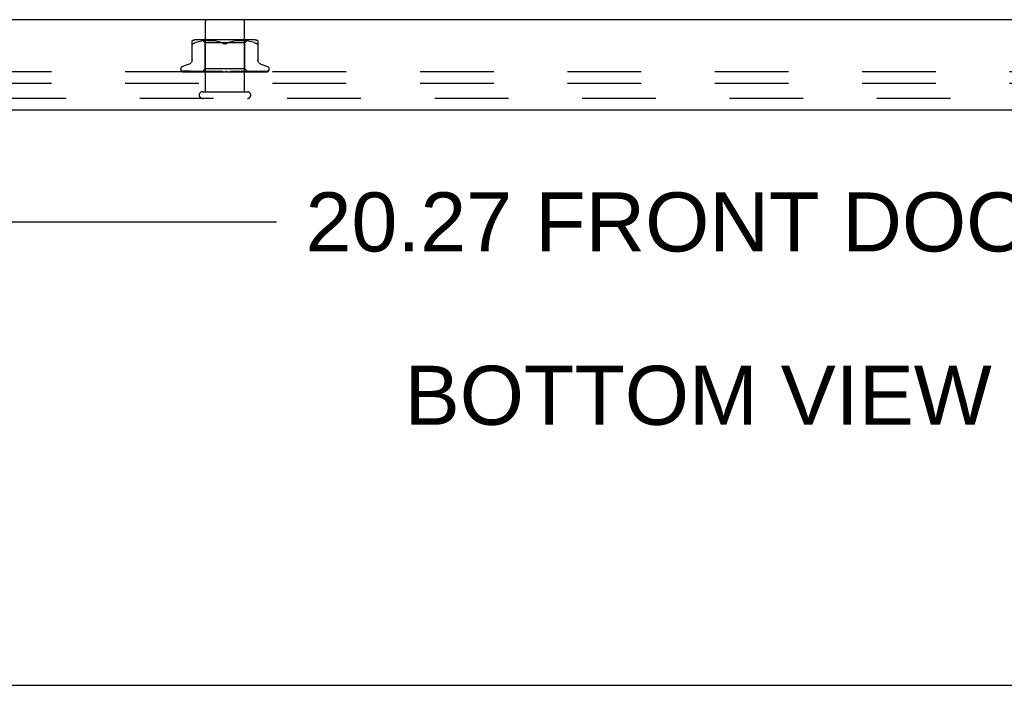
# Model space of a CAD drawing. Header units: inches. Extents: x 0 to 85, y 0 to 55.
# Tile 16 of 55: x 67.3 to 73.5, y 0 to 4.2. Entities that reach past the tile are written whole.
import ezdxf

# ---------------------------------------------------------------- set-up
doc = ezdxf.new("R2010")
doc.units = ezdxf.units.IN
doc.header["$LTSCALE"] = 4.675
doc.header["$MEASUREMENT"] = 0
doc.linetypes.add('HIDDEN', pattern=[0.2, 0.1, -0.1])
doc.layers.get('0').update_dxf_attribs({"linetype": 'CONTINUOUS'})
for name, color, linetype in [('DEFAULT_2', 8, 'HIDDEN'), ('DIMENSIONS', 7, 'CONTINUOUS'), ('FRONT_COVER', 7, 'CONTINUOUS')]:
    doc.layers.add(name, color=color, linetype=linetype)
doc.styles.get("Standard").update_dxf_attribs({"font": 'arial.ttf'})
doc.dimstyles.new('DIMSTYLE_1', dxfattribs={"dimtxt": 0.375, "dimasz": 0.5, "dimexe": 0.09, "dimexo": 0.07, "dimgap": 0.0375, "dimtad": 0, "dimtih": 1, "dimtoh": 1, "dimzin": 4, "dimdsep": 46, "dimtxsty": 'Standard', "dimblk": '_FILLED', "dimblk1": '_FILLED', "dimblk2": '_FILLED', "dimcen": 0.09, "dimadec": 3, "dimazin": 1, "dimtfac": 1, "dimtdec": 3, "dimtofl": 0, "dimtmove": 0, "dimatfit": 3, "dimldrblk": '_FILLED', "dimfxl": 0, "dimtolj": 1, "dimtzin": 4, "dimarcsym": 0})

# ---------------------------------------------------------------- blocks, each defined once
blk = doc.blocks.new('_FILLED')
at = {"color": 0, "linetype": 'ByBlock'}
blk.add_solid([(0, 0), (-1, 0.2), (-1, -0.2)], dxfattribs=at)
blk = doc.blocks.new('*D9')
at = {"layer": 'DIMENSIONS', "color": 2, "linetype": 'Continuous'}
for p, q in [((61.4474, 3.4168), (61.4474, 2.491)), ((81.7174, 3.4168), (81.7174, 2.491)), ((61.4474, 2.941), (68.9093, 2.941)), ((81.7174, 2.941), (74.2555, 2.941))]:
    blk.add_line(p, q, dxfattribs=at)
at = {"layer": 'DIMENSIONS', "color": 2, "linetype": 'Continuous', "xscale": 0.5, "yscale": 0.5, "zscale": 0.5, "rotation": 180}
blk.add_blockref('_FILLED', (61.4474, 2.941), dxfattribs=at)
at = {"layer": 'DIMENSIONS', "color": 2, "linetype": 'Continuous', "xscale": 0.5, "yscale": 0.5, "zscale": 0.5}
blk.add_blockref('_FILLED', (81.7174, 2.941), dxfattribs=at)
at = {"layer": 'DIMENSIONS', "color": 2, "linetype": 'Continuous', "insert": (71.5824, 3.1285), "char_height": 0.375, "width": 4.97119, "attachment_point": 2, "line_spacing_factor": 0.9}
blk.add_mtext('20.27 FRONT DOOR', dxfattribs=at)

msp = doc.modelspace()

# ---------------------------------------------------------------- linework, layer by layer
at = {"color": 7, "linetype": 'Continuous'}
msp.add_line((0, 0), (85, 0), dxfattribs=at)
at = {"layer": 'DEFAULT_2', "color": 8, "linetype": 'HIDDEN'}
for p, q in [((81.5074, 3.8948), (61.6574, 3.8948)), ((81.5074, 3.8198), (61.6574, 3.8198))]:
    msp.add_line(p, q, dxfattribs=at)
at = {"layer": 'FRONT_COVER', "color": 3, "linetype": 'Continuous'}
for p, q in [((81.7024, 4.2248), (61.4624, 4.2248)), ((81.6004, 3.6498), (61.5644, 3.6498))]:
    msp.add_line(p, q, dxfattribs=at)
at = {"layer": 'FRONT_COVER', "color": 8, "linetype": 'HIDDEN'}
for p, q in [((68.4584, 3.7678), (68.4584, 4.2148)), ((68.7064, 3.7678), (68.7064, 4.2148)), ((68.374066, 3.962086), (68.374066, 4.091308)), ((68.397112, 4.079495), (68.38865, 4.075889)), ((68.405972, 4.08256), (68.397082, 4.079485)), ((68.761992, 4.096824), (68.402807, 4.096824)), ((68.415329, 4.085069), (68.405924, 4.082545)), ((68.424885, 4.087071), (68.415277, 4.085056)), ((68.434421, 4.088583), (68.424834, 4.087062)), ((68.44379, 4.089687), (68.434371, 4.088576)), ((68.45715, 4.076824), (68.43715, 4.096824)), ((68.452717, 4.090451), (68.443735, 4.089681)), ((68.461368, 4.090935), (68.452635, 4.090446)), ((68.70765, 4.076824), (68.45715, 4.076824)), ((68.45715, 3.913801), (68.45715, 4.076824)), ((68.469749, 4.09122), (68.461253, 4.09093)), ((68.47806, 4.091304), (68.469605, 4.091217)), ((68.486486, 4.091223), (68.47789, 4.091303)), ((68.495074, 4.090936), (68.486297, 4.091227)), ((68.50396, 4.090432), (68.494875, 4.090945)), ((68.513058, 4.089648), (68.503765, 4.090446)), ((68.522371, 4.08854), (68.512877, 4.089666)), ((68.531762, 4.087038), (68.522217, 4.088561)), ((68.541143, 4.085075), (68.531642, 4.08706)), ((68.550366, 4.082599), (68.541059, 4.085094)), ((68.559215, 4.079536), (68.567816, 4.075889)), ((68.605585, 4.079536), (68.596983, 4.075889)), ((68.614481, 4.082613), (68.605564, 4.079528)), ((68.623657, 4.085075), (68.633037, 4.087038)), ((68.642582, 4.088561), (68.633037, 4.087038)), ((68.651922, 4.089666), (68.642428, 4.08854)), ((68.661035, 4.090446), (68.651742, 4.089648)), ((68.669924, 4.090945), (68.660839, 4.090432)), ((68.678502, 4.091227), (68.669726, 4.090936)), ((68.686909, 4.091303), (68.678313, 4.091223)), ((68.695195, 4.091217), (68.686739, 4.091304)), ((68.703547, 4.09093), (68.69505, 4.09122)), ((68.712164, 4.090446), (68.703432, 4.090935)), ((68.70765, 4.076824), (68.72765, 4.096824)), ((68.70765, 3.913801), (68.70765, 4.076824)), ((68.721065, 4.089681), (68.712082, 4.090451)), ((68.730428, 4.088576), (68.721009, 4.089687)), ((68.739966, 4.087062), (68.730378, 4.088583)), ((68.749522, 4.085056), (68.739915, 4.087071)), ((68.758876, 4.082545), (68.74947, 4.085069)), ((68.767717, 4.079485), (68.758828, 4.08256)), ((68.767688, 4.079495), (68.77615, 4.075889)), ((68.790733, 4.091308), (68.790733, 3.962086)), ((68.354408, 3.942351), (68.312116, 3.926958)), ((68.810392, 3.942351), (68.852683, 3.926958)), ((68.30115, 3.911297), (68.30115, 3.910467)), ((68.308498, 3.898229), (68.309162, 3.897743)), ((68.333332, 3.897112), (68.310769, 3.897443)), ((68.379449, 3.896443), (68.311368, 3.897443)), ((68.312187, 3.8948), (68.586739, 3.8948)), ((68.364699, 3.896769), (68.319994, 3.897443)), ((68.320843, 3.89743), (68.322048, 3.89676)), ((68.402024, 3.896443), (68.341599, 3.897443)), ((68.421516, 3.895841), (68.357309, 3.896769)), ((68.427218, 3.895841), (68.364699, 3.896769)), ((68.366224, 3.897443), (68.366155, 3.897448)), ((68.366164, 3.897447), (68.372236, 3.896676)), ((68.366249, 3.897442), (68.366224, 3.897443)), ((68.421371, 3.896443), (68.366245, 3.897443)), ((68.370139, 3.897442), (68.370084, 3.897444)), ((68.423227, 3.896442), (68.370141, 3.897443)), ((68.439611, 3.895587), (68.379734, 3.896443)), ((68.454779, 3.895586), (68.400649, 3.896443)), ((68.488319, 3.895586), (68.401604, 3.897442)), ((68.401609, 3.897442), (68.40174, 3.897433)), ((68.401748, 3.897432), (68.408899, 3.896663)), ((68.455028, 3.895586), (68.402024, 3.896443)), ((68.450197, 3.896442), (68.406371, 3.897442)), ((68.421098, 3.895412), (68.427391, 3.8948)), ((68.469503, 3.895586), (68.421371, 3.896443)), ((68.469839, 3.895586), (68.423227, 3.896442)), ((68.438149, 3.8948), (68.45715, 3.913801)), ((68.439612, 3.895587), (68.439536, 3.895563)), ((68.43956, 3.895587), (68.439587, 3.895563)), ((68.510559, 3.895585), (68.443522, 3.897441)), ((68.443522, 3.897441), (68.443776, 3.897425)), ((68.443782, 3.897425), (68.456311, 3.896227)), ((68.444831, 3.895587), (68.444649, 3.895563)), ((68.444678, 3.895587), (68.4448, 3.895563)), ((68.471131, 3.896766), (68.448991, 3.897441)), ((68.488733, 3.895586), (68.450197, 3.896442)), ((68.455029, 3.895587), (68.45474, 3.895563)), ((68.45478, 3.895587), (68.454986, 3.895563)), ((68.456311, 3.896227), (68.465129, 3.895408)), ((68.70765, 3.913801), (68.45715, 3.913801)), ((68.463582, 3.8948), (68.469445, 3.895563)), ((68.465129, 3.895408), (68.471859, 3.8948)), ((68.46984, 3.895587), (68.469445, 3.895563)), ((68.469503, 3.895587), (68.469777, 3.895563)), ((68.474896, 3.8948), (68.469777, 3.895563)), ((68.492355, 3.896132), (68.471131, 3.896766)), ((68.48121, 3.8948), (68.488232, 3.895563)), ((68.488733, 3.895586), (68.488232, 3.895563)), ((68.488319, 3.895585), (68.488638, 3.895563)), ((68.495041, 3.8948), (68.488638, 3.895563)), ((68.490507, 3.897438), (68.490771, 3.897421)), ((68.535446, 3.895582), (68.490511, 3.897438)), ((68.490799, 3.897419), (68.497545, 3.896812)), ((68.511037, 3.895585), (68.492355, 3.896132)), ((68.510548, 3.896762), (68.496503, 3.897436)), ((68.497545, 3.896812), (68.520312, 3.8948)), ((68.502495, 3.8948), (68.510423, 3.895563)), ((68.510664, 3.895581), (68.510423, 3.895563)), ((68.524057, 3.896128), (68.510548, 3.896762)), ((68.510559, 3.895585), (68.510889, 3.895563)), ((68.511037, 3.895585), (68.510664, 3.895581)), ((68.518344, 3.8948), (68.510889, 3.895563)), ((68.535983, 3.895581), (68.524057, 3.896128)), ((68.526667, 3.8948), (68.535215, 3.895563)), ((68.535446, 3.895582), (68.535723, 3.895563)), ((68.543962, 3.8948), (68.535724, 3.895563)), ((68.57097, 3.8948), (68.541032, 3.897419)), ((68.552901, 3.896726), (68.547503, 3.897394)), ((68.552854, 3.8948), (68.561713, 3.895563)), ((68.558188, 3.896094), (68.552901, 3.896726)), ((68.56293, 3.895549), (68.558188, 3.896094)), ((68.580109, 3.8948), (68.588959, 3.895563)), ((68.585928, 3.8948), (68.586304, 3.894994)), ((68.587946, 3.895776), (68.588015, 3.895835)), ((68.59839, 3.8948), (68.589496, 3.895563)), ((68.592595, 3.8948), (68.852437, 3.8948)), ((68.607447, 3.8948), (68.615967, 3.895563)), ((68.623952, 3.896121), (68.615584, 3.895575)), ((68.616164, 3.895578), (68.615967, 3.895563)), ((68.649385, 3.897434), (68.616164, 3.895578)), ((68.625233, 3.8948), (68.616489, 3.895563)), ((68.649186, 3.897419), (68.619326, 3.8948)), ((68.633399, 3.896755), (68.623952, 3.896121)), ((68.643182, 3.897429), (68.633399, 3.896755)), ((68.633879, 3.8948), (68.641762, 3.895563)), ((68.656945, 3.89613), (68.64157, 3.895583)), ((68.64157, 3.895584), (68.642251, 3.895563)), ((68.642078, 3.895584), (68.641762, 3.895563)), ((68.698318, 3.89744), (68.642078, 3.895584)), ((68.650527, 3.8948), (68.642251, 3.895563)), ((68.649195, 3.89742), (68.649395, 3.897434)), ((68.674391, 3.896765), (68.656945, 3.89613)), ((68.658451, 3.8948), (68.665412, 3.895563)), ((68.687114, 3.896132), (68.665294, 3.895585)), ((68.665294, 3.895586), (68.66585, 3.895563)), ((68.665741, 3.895586), (68.665412, 3.895563)), ((68.742967, 3.897442), (68.665742, 3.895585)), ((68.673359, 3.8948), (68.66585, 3.895563)), ((68.669109, 3.8948), (68.685048, 3.896225)), ((68.692566, 3.897439), (68.674391, 3.896765)), ((68.680274, 3.8948), (68.686061, 3.895563)), ((68.685048, 3.896225), (68.69804, 3.897422)), ((68.685984, 3.895587), (68.686432, 3.895563)), ((68.728752, 3.896442), (68.685985, 3.895586)), ((68.686361, 3.895587), (68.686061, 3.895563)), ((68.714894, 3.896134), (68.686361, 3.895586)), ((68.692904, 3.8948), (68.686432, 3.895563)), ((68.711924, 3.896767), (68.687114, 3.896132)), ((68.698045, 3.897423), (68.698327, 3.89744)), ((68.69856, 3.8948), (68.700823, 3.895183)), ((68.700823, 3.895183), (68.702964, 3.895563)), ((68.702912, 3.895587), (68.703254, 3.895563)), ((68.735051, 3.896134), (68.702913, 3.895586)), ((68.703206, 3.895587), (68.702964, 3.895563)), ((68.705906, 3.895183), (68.703255, 3.895563)), ((68.708454, 3.8948), (68.705906, 3.895183)), ((68.725891, 3.89556), (68.70765, 3.913801)), ((68.737827, 3.897442), (68.711924, 3.896767)), ((68.78178, 3.897443), (68.714894, 3.896134)), ((68.715473, 3.895587), (68.715709, 3.895563)), ((68.751113, 3.896134), (68.715474, 3.895587)), ((68.715675, 3.895587), (68.715509, 3.895563)), ((68.772082, 3.896443), (68.715676, 3.895587)), ((68.740916, 3.895841), (68.723217, 3.895587)), ((68.723217, 3.895587), (68.723345, 3.895563)), ((68.723319, 3.895587), (68.723243, 3.895563)), ((68.850634, 3.897443), (68.72332, 3.895587)), ((68.786131, 3.896443), (68.725864, 3.895587)), ((68.725864, 3.895587), (68.72587, 3.895581)), ((68.726612, 3.8948), (68.725864, 3.895587)), ((68.72587, 3.895581), (68.725887, 3.895563)), ((68.726518, 3.895812), (68.735154, 3.89666)), ((68.777429, 3.897443), (68.728752, 3.896442)), ((68.809961, 3.897443), (68.735051, 3.896134)), ((68.735154, 3.89666), (68.742753, 3.897428)), ((68.761461, 3.896134), (68.741152, 3.895841)), ((68.74276, 3.897428), (68.742963, 3.897441)), ((68.834257, 3.897443), (68.751113, 3.896134)), ((68.757645, 3.8948), (68.763644, 3.895415)), ((68.836599, 3.897443), (68.772082, 3.896443)), ((68.781743, 3.897439), (68.781775, 3.897442)), ((68.849441, 3.897443), (68.782163, 3.896443)), ((68.854966, 3.897443), (68.786131, 3.896443)), ((68.81362, 3.897461), (68.813364, 3.897442)), ((68.86365, 3.911297), (68.86365, 3.910467)), ((68.4404, 3.7678), (68.7244, 3.7678)), ((81.6004, 3.7248), (61.5644, 3.7248))]:
    msp.add_line(p, q, dxfattribs=at)
for points in [[(68.375594, 4.072979), (68.37478, 4.073655), (68.374253, 4.074627), (68.374066, 4.075889)], [(68.375594, 4.072979), (68.376664, 4.072582), (68.377974, 4.072448), (68.379528, 4.072582), (68.381347, 4.072979)], [(68.38865, 4.075889), (68.385891, 4.074627), (68.383452, 4.073655), (68.381347, 4.072979)], [(68.567816, 4.075889), (68.559236, 4.079528), (68.550318, 4.082613)], [(68.5824, 4.072451), (68.580013, 4.072538), (68.577575, 4.072823), (68.575098, 4.073307), (68.572622, 4.073983), (68.570189, 4.074843), (68.567816, 4.075889)], [(68.567816, 4.075889), (68.569073, 4.07531), (68.570397, 4.074767), (68.571794, 4.074256), (68.573247, 4.073793), (68.574745, 4.073389), (68.576276, 4.07305), (68.577831, 4.072786), (68.579385, 4.072596), (68.580906, 4.072485), (68.5824, 4.072451)], [(68.5824, 4.072451), (68.584308, 4.072509), (68.58623, 4.072685), (68.588166, 4.072985), (68.590077, 4.073394), (68.591932, 4.073908), (68.593713, 4.074507), (68.595396, 4.075164), (68.596983, 4.075889)], [(68.596983, 4.075889), (68.594608, 4.074842), (68.592173, 4.073982), (68.589697, 4.073306), (68.58722, 4.072822), (68.584783, 4.072538), (68.5824, 4.072451)], [(68.633158, 4.08706), (68.62374, 4.085094), (68.614433, 4.082599)], [(68.783453, 4.072979), (68.781348, 4.073655), (68.778908, 4.074627), (68.77615, 4.075889)], [(68.783453, 4.072979), (68.785271, 4.072582), (68.786826, 4.072448), (68.788135, 4.072582)], [(68.790733, 4.075889), (68.790547, 4.074627), (68.790019, 4.073655), (68.789206, 4.072979), (68.788135, 4.072582)], [(68.374066, 3.969929), (68.373833, 3.966258), (68.373129, 3.962595), (68.371956, 3.959041), (68.370331, 3.955653), (68.368285, 3.952499), (68.365851, 3.949642), (68.363089, 3.94713), (68.360053, 3.945008), (68.356793, 3.943298), (68.354875, 3.942521)], [(68.809924, 3.942521), (68.808006, 3.943298), (68.804747, 3.945008), (68.80171, 3.94713), (68.798948, 3.949642), (68.796515, 3.952499), (68.794468, 3.955653), (68.792844, 3.959041), (68.79167, 3.962595), (68.790966, 3.966258), (68.790733, 3.969929)], [(68.310773, 3.897443), (68.310141, 3.897484), (68.309536, 3.897586), (68.308974, 3.897739), (68.308471, 3.897928), (68.30804, 3.898135)], [(68.308048, 3.898131), (68.308924, 3.897687), (68.310223, 3.897108), (68.311598, 3.896575), (68.31305, 3.896081), (68.314588, 3.895616), (68.31622, 3.89518), (68.317844, 3.8948)], [(68.308463, 3.898255), (68.308446, 3.898266), (68.308498, 3.898229)], [(68.31137, 3.897443), (68.31094, 3.897464), (68.310343, 3.897544), (68.309794, 3.897673), (68.309316, 3.897833), (68.308932, 3.897997), (68.308653, 3.898141), (68.308495, 3.898234), (68.308463, 3.898255)], [(68.309162, 3.897743), (68.309508, 3.897496), (68.309904, 3.897223), (68.31034, 3.896935), (68.310816, 3.896635), (68.311329, 3.89633), (68.311877, 3.896024), (68.312459, 3.895722), (68.313073, 3.895428), (68.313719, 3.895147), (68.314393, 3.894884), (68.314627, 3.8948)], [(68.31021, 3.895635), (68.310346, 3.895567), (68.311218, 3.89517), (68.312187, 3.8948)], [(68.319999, 3.897443), (68.319563, 3.897467), (68.31908, 3.897539), (68.318873, 3.897586)], [(68.318877, 3.897587), (68.320263, 3.897246), (68.322279, 3.89678), (68.324368, 3.89633), (68.326523, 3.895897), (68.328745, 3.895479), (68.331032, 3.89508), (68.332759, 3.8948)], [(68.320443, 3.897654), (68.320387, 3.897674), (68.320339, 3.897693), (68.320406, 3.897661), (68.320579, 3.897572), (68.320843, 3.89743)], [(68.321769, 3.897443), (68.321326, 3.897468), (68.32088, 3.897536), (68.320565, 3.897615), (68.320443, 3.897654)], [(68.44483, 3.895587), (68.365834, 3.896769), (68.343304, 3.897112), (68.321769, 3.897443)], [(68.322048, 3.89676), (68.322544, 3.896491), (68.323076, 3.896213), (68.323638, 3.89593), (68.324231, 3.895649), (68.32485, 3.895373), (68.325497, 3.895108), (68.326168, 3.894858), (68.326335, 3.8948)], [(68.338716, 3.897442), (68.338463, 3.897455), (68.338253, 3.897482)], [(68.33826, 3.897482), (68.340235, 3.897154), (68.343052, 3.896704), (68.345906, 3.896267), (68.348789, 3.895845), (68.351701, 3.895437), (68.354635, 3.895047), (68.356577, 3.8948)], [(68.400649, 3.896443), (68.359069, 3.897112), (68.338711, 3.897443)], [(68.341096, 3.897494), (68.34109, 3.897496), (68.341159, 3.897474), (68.341353, 3.8974), (68.341665, 3.897268), (68.342076, 3.897079), (68.342571, 3.896842), (68.343767, 3.896261)], [(68.341597, 3.897442), (68.341345, 3.897456), (68.341147, 3.897483), (68.341096, 3.897494)], [(68.343767, 3.896261), (68.344449, 3.895938), (68.345177, 3.895608), (68.345943, 3.895282), (68.346746, 3.89497), (68.347224, 3.8948)], [(68.370084, 3.897444), (68.37009, 3.897444), (68.370216, 3.897419), (68.370493, 3.897343), (68.370908, 3.897199), (68.371435, 3.89699), (68.372034, 3.896731), (68.372697, 3.896432), (68.373407, 3.896106), (68.374169, 3.895761), (68.374996, 3.895401), (68.375876, 3.895045), (68.376539, 3.8948)], [(68.372236, 3.896676), (68.375782, 3.896243), (68.379316, 3.895824), (68.382837, 3.89542), (68.388498, 3.8948)], [(68.406368, 3.897442), (68.40656, 3.897426), (68.406875, 3.897374), (68.407304, 3.897266), (68.407827, 3.897097), (68.408425, 3.896872), (68.40907, 3.896604), (68.409755, 3.8963), (68.411204, 3.89564)], [(68.408899, 3.896663), (68.413019, 3.896232), (68.421098, 3.895412)], [(68.411204, 3.89564), (68.411969, 3.895303), (68.412758, 3.894976), (68.413214, 3.8948)], [(68.438221, 3.8948), (68.4385, 3.894992), (68.438813, 3.895183), (68.439158, 3.895374), (68.439536, 3.895563)], [(68.438523, 3.8948), (68.438837, 3.895074), (68.439097, 3.89529), (68.439306, 3.895449), (68.439459, 3.895549), (68.439552, 3.895587), (68.43956, 3.895587)], [(68.439157, 3.8948), (68.439364, 3.895074), (68.439514, 3.89529), (68.439606, 3.895449), (68.439642, 3.895549), (68.439618, 3.895587), (68.439612, 3.895587)], [(68.439961, 3.8948), (68.439817, 3.894992), (68.439707, 3.895183), (68.43963, 3.895374), (68.439587, 3.895563)], [(68.441692, 3.8948), (68.442385, 3.894992), (68.443109, 3.895183), (68.443863, 3.895374), (68.444649, 3.895563)], [(68.443088, 3.8948), (68.443498, 3.895074), (68.44386, 3.89529), (68.444177, 3.895449), (68.444442, 3.895549), (68.444649, 3.895587), (68.444678, 3.895587)], [(68.446849, 3.8948), (68.446286, 3.894992), (68.445758, 3.895183), (68.445262, 3.895374), (68.4448, 3.895563)], [(68.444969, 3.8948), (68.445061, 3.895074), (68.445094, 3.89529), (68.445068, 3.895449), (68.444984, 3.895549), (68.444831, 3.895587)], [(68.448982, 3.89744), (68.449109, 3.897434), (68.449558, 3.897384), (68.450108, 3.89727), (68.450737, 3.897086), (68.45142, 3.896839), (68.452138, 3.89654), (68.452869, 3.896208)], [(68.450249, 3.8948), (68.45133, 3.894992), (68.452439, 3.895183), (68.453575, 3.895374), (68.45474, 3.895563)], [(68.452689, 3.8948), (68.45318, 3.895074), (68.45363, 3.89529), (68.454044, 3.895449), (68.454411, 3.895549), (68.454724, 3.895587), (68.45478, 3.895587)], [(68.452869, 3.896208), (68.454349, 3.8955), (68.455099, 3.89515), (68.455908, 3.8948)], [(68.458636, 3.8948), (68.457676, 3.894992), (68.456747, 3.895183), (68.455851, 3.895374), (68.454986, 3.895563)], [(68.455748, 3.8948), (68.455722, 3.895074), (68.455638, 3.89529), (68.455493, 3.895449), (68.455293, 3.895549), (68.455029, 3.895587)], [(68.466978, 3.8948), (68.467532, 3.895074), (68.468054, 3.89529), (68.46855, 3.895449), (68.469007, 3.895549), (68.469414, 3.895587), (68.469503, 3.895587)], [(68.471104, 3.8948), (68.470961, 3.895074), (68.470763, 3.89529), (68.470505, 3.895449), (68.470196, 3.895549), (68.46984, 3.895587)], [(68.485438, 3.8948), (68.48604, 3.895075), (68.486615, 3.895291), (68.487168, 3.895449), (68.487691, 3.895548), (68.488181, 3.895586), (68.488319, 3.895585)], [(68.490483, 3.8948), (68.490228, 3.895074), (68.489922, 3.89529), (68.489561, 3.895449), (68.489155, 3.895549), (68.488733, 3.895586)], [(68.496485, 3.897436), (68.497085, 3.897377), (68.497758, 3.897242), (68.498461, 3.897033), (68.49915, 3.896771), (68.49982, 3.896473), (68.500459, 3.896157), (68.501072, 3.895833), (68.501669, 3.895509), (68.502263, 3.895192), (68.502868, 3.894885), (68.503045, 3.8948)], [(68.507403, 3.8948), (68.508022, 3.895074), (68.50863, 3.89529), (68.509233, 3.895449), (68.509817, 3.895549), (68.510367, 3.895587), (68.510559, 3.895585)], [(68.513184, 3.8948), (68.512856, 3.895055), (68.512489, 3.89526), (68.51208, 3.895418), (68.511637, 3.895525), (68.511166, 3.895579), (68.511037, 3.895585)], [(68.532078, 3.8948), (68.532697, 3.895074), (68.533315, 3.89529), (68.53394, 3.895449), (68.534556, 3.895549), (68.535149, 3.895587), (68.535446, 3.895582)], [(68.535983, 3.895581), (68.535805, 3.895587), (68.535216, 3.895563)], [(68.538386, 3.8948), (68.537939, 3.895074), (68.537455, 3.89529), (68.536929, 3.895449), (68.536375, 3.895549), (68.535983, 3.895581)], [(68.547416, 3.897404), (68.547842, 3.897342), (68.548506, 3.897188), (68.549145, 3.896973), (68.549724, 3.896726), (68.550248, 3.896459), (68.550713, 3.896188), (68.551134, 3.89592), (68.551528, 3.895656), (68.551903, 3.895399), (68.552271, 3.89515), (68.552657, 3.894903), (68.552826, 3.8948)], [(68.558573, 3.8948), (68.559168, 3.895074), (68.559774, 3.89529), (68.560399, 3.895449), (68.561025, 3.895549), (68.561639, 3.895587), (68.562245, 3.895563)], [(68.56293, 3.895549), (68.562327, 3.895587), (68.561713, 3.895563)], [(68.56518, 3.8948), (68.564659, 3.895074), (68.564111, 3.89529), (68.56353, 3.895449), (68.56293, 3.895549)], [(68.588679, 3.896339), (68.588384, 3.896145), (68.587995, 3.895902), (68.587588, 3.895663), (68.587162, 3.895428), (68.586716, 3.895195), (68.586304, 3.894994)], [(68.586304, 3.894994), (68.586478, 3.895074), (68.587051, 3.89529), (68.587652, 3.895449), (68.588267, 3.895549), (68.588879, 3.895587), (68.589496, 3.895563)], [(68.58674, 3.8948), (68.586988, 3.894969), (68.587188, 3.895118), (68.587354, 3.895252), (68.587473, 3.895353), (68.587559, 3.895429), (68.587615, 3.89548)], [(68.587615, 3.89548), (68.587739, 3.895593), (68.587783, 3.895633), (68.587832, 3.895676)], [(68.5877, 3.895562), (68.587738, 3.895592), (68.587822, 3.895665), (68.587955, 3.895782), (68.588139, 3.895937), (68.588378, 3.896125), (68.588679, 3.896339)], [(68.588093, 3.8959), (68.58818, 3.895971), (68.588276, 3.896047), (68.588382, 3.896128), (68.5885, 3.896215), (68.588632, 3.896308), (68.58869, 3.896347)], [(68.58869, 3.896347), (68.589024, 3.896557), (68.589432, 3.896779), (68.589899, 3.896989), (68.590419, 3.897173), (68.59099, 3.897318), (68.591586, 3.89741), (68.592178, 3.897443), (68.592765, 3.897419)], [(68.592595, 3.8948), (68.59202, 3.895074), (68.591428, 3.89529), (68.590812, 3.895449), (68.590189, 3.895549), (68.589573, 3.895587), (68.588959, 3.895563)], [(68.613156, 3.8948), (68.613642, 3.895074), (68.61416, 3.89529), (68.614716, 3.895449), (68.615296, 3.895549), (68.615584, 3.895575)], [(68.615584, 3.895575), (68.615885, 3.895587), (68.616489, 3.895563)], [(68.619643, 3.8948), (68.619033, 3.895074), (68.618418, 3.89529), (68.61779, 3.895449), (68.617166, 3.895549), (68.61656, 3.895587), (68.616164, 3.895578)], [(68.637072, 3.8948), (68.63733, 3.894939), (68.637839, 3.895227), (68.638833, 3.895817)], [(68.638833, 3.895817), (68.639349, 3.896114), (68.639896, 3.896409), (68.640485, 3.896693), (68.64111, 3.896952), (68.641773, 3.897172), (68.642439, 3.897332), (68.643076, 3.897419), (68.643222, 3.89743)], [(68.639272, 3.8948), (68.639676, 3.895074), (68.640121, 3.89529), (68.640612, 3.895449), (68.641136, 3.895549), (68.64157, 3.895584)], [(68.645344, 3.8948), (68.644722, 3.895074), (68.644106, 3.89529), (68.643489, 3.895449), (68.642887, 3.895549), (68.642313, 3.895587), (68.642078, 3.895584)], [(68.663333, 3.8948), (68.66364, 3.895074), (68.663996, 3.89529), (68.664404, 3.895449), (68.664854, 3.895549), (68.665294, 3.895586)], [(68.66877, 3.8948), (68.668159, 3.895074), (68.667564, 3.89529), (68.666981, 3.895449), (68.666421, 3.895549), (68.6659, 3.895587), (68.665741, 3.895586)], [(68.684468, 3.8948), (68.684668, 3.895074), (68.684921, 3.89529), (68.685232, 3.895449), (68.685591, 3.895549), (68.685984, 3.895587)], [(68.685771, 3.8948), (68.686414, 3.895094), (68.687082, 3.895422)], [(68.689074, 3.8948), (68.688496, 3.895074), (68.687945, 3.89529), (68.687415, 3.895449), (68.686919, 3.895549), (68.686469, 3.895587), (68.686361, 3.895587)], [(68.687082, 3.895422), (68.688434, 3.896101), (68.689132, 3.896435), (68.689849, 3.896748), (68.690564, 3.89702), (68.69127, 3.897235), (68.691917, 3.897372), (68.692468, 3.897434), (68.692578, 3.897439)], [(68.701915, 3.8948), (68.701999, 3.895074), (68.702141, 3.89529), (68.702343, 3.895449), (68.702599, 3.895549), (68.702912, 3.895587)], [(68.705523, 3.8948), (68.704999, 3.895074), (68.70451, 3.89529), (68.704054, 3.895449), (68.703639, 3.895549), (68.703277, 3.895587), (68.703206, 3.895587)], [(68.813369, 3.897443), (68.736173, 3.896134), (68.718617, 3.895841), (68.703207, 3.895586)], [(68.712647, 3.8948), (68.713412, 3.894992), (68.714144, 3.895183), (68.714843, 3.895374), (68.715509, 3.895563)], [(68.715042, 3.8948), (68.715008, 3.895074), (68.715034, 3.89529), (68.71512, 3.895449), (68.715262, 3.895549), (68.715473, 3.895587)], [(68.717522, 3.8948), (68.71707, 3.895074), (68.716662, 3.89529), (68.716295, 3.895449), (68.715978, 3.895549), (68.715716, 3.895587), (68.715675, 3.895587)], [(68.719449, 3.8948), (68.718558, 3.894992), (68.717638, 3.895183), (68.716688, 3.895374), (68.715709, 3.895563)], [(68.715776, 3.8948), (68.718196, 3.895023), (68.726518, 3.895812)], [(68.722027, 3.8948), (68.722382, 3.894992), (68.722703, 3.895183), (68.72299, 3.895374), (68.723243, 3.895563)], [(68.723375, 3.8948), (68.723224, 3.895074), (68.723133, 3.89529), (68.723099, 3.895449), (68.723124, 3.895549), (68.723217, 3.895587)], [(68.724638, 3.8948), (68.724274, 3.895074), (68.723962, 3.89529), (68.723698, 3.895449), (68.723488, 3.895549), (68.723337, 3.895587), (68.723319, 3.895587)], [(68.725491, 3.8948), (68.725002, 3.894992), (68.724482, 3.895183), (68.72393, 3.895374), (68.723345, 3.895563)], [(68.72636, 3.8948), (68.726292, 3.894992), (68.726191, 3.895183), (68.726056, 3.895374), (68.725887, 3.895563)], [(68.730897, 3.8948), (68.731052, 3.894861), (68.731897, 3.895215), (68.732718, 3.895585)], [(68.732718, 3.895585), (68.734309, 3.896321), (68.735069, 3.896655), (68.735796, 3.896946), (68.736461, 3.897175), (68.737041, 3.897332), (68.737506, 3.897415), (68.737829, 3.897441)], [(68.763644, 3.895415), (68.767427, 3.895819), (68.771244, 3.896236), (68.775094, 3.896668), (68.781734, 3.897438)], [(68.770765, 3.8948), (68.771297, 3.894999), (68.772129, 3.895338), (68.772926, 3.895684), (68.774401, 3.896352)], [(68.774401, 3.896352), (68.77508, 3.896654), (68.775708, 3.896919), (68.776277, 3.897139), (68.776753, 3.897297), (68.777114, 3.897392), (68.777342, 3.897433), (68.777429, 3.897442), (68.777431, 3.897442)], [(68.793211, 3.8948), (68.795266, 3.895038), (68.798495, 3.895427), (68.801725, 3.895833), (68.804946, 3.896252), (68.808158, 3.896687), (68.811355, 3.897135), (68.813611, 3.897461)], [(68.803912, 3.8948), (68.804147, 3.894883), (68.80505, 3.895227), (68.805903, 3.895586), (68.806692, 3.895939), (68.808076, 3.896584)], [(68.808076, 3.896584), (68.808668, 3.896858), (68.8092, 3.897095), (68.809636, 3.897275), (68.809822, 3.897346)], [(68.809822, 3.897346), (68.809951, 3.897391), (68.810137, 3.897447), (68.810191, 3.89746), (68.810106, 3.897449), (68.809963, 3.897442)], [(68.821203, 3.8948), (68.823033, 3.89506), (68.825651, 3.895453), (68.828225, 3.895864), (68.830749, 3.89629), (68.833225, 3.896731), (68.835645, 3.897187), (68.837327, 3.897519)], [(68.829128, 3.8948), (68.829759, 3.895027), (68.830488, 3.895316), (68.83119, 3.895619), (68.831856, 3.895927), (68.832487, 3.896233), (68.833076, 3.89653), (68.834103, 3.897058)], [(68.834103, 3.897058), (68.834519, 3.897269), (68.834854, 3.897432), (68.83508, 3.897534), (68.835136, 3.897557)], [(68.835136, 3.897557), (68.835166, 3.897568), (68.835113, 3.897552), (68.834924, 3.897508), (68.834602, 3.897462), (68.834259, 3.897443)], [(68.837328, 3.897517), (68.837057, 3.897474), (68.836594, 3.897443)], [(68.840646, 3.8948), (68.842294, 3.895115), (68.844246, 3.895525), (68.846115, 3.895956), (68.847903, 3.896406), (68.849613, 3.896877), (68.851239, 3.897371), (68.852344, 3.897735)], [(68.8455, 3.8948), (68.846157, 3.895041), (68.846873, 3.895334), (68.847556, 3.895643), (68.848201, 3.89596), (68.848808, 3.89628), (68.849376, 3.896597), (68.849898, 3.896902), (68.850373, 3.89719), (68.85113, 3.897662)], [(68.851474, 3.897871), (68.851504, 3.897889), (68.851509, 3.897892), (68.851389, 3.897836), (68.851147, 3.89774), (68.850788, 3.897627), (68.850336, 3.897527), (68.849815, 3.89746), (68.84944, 3.897443)], [(68.852335, 3.897731), (68.852278, 3.897712), (68.851787, 3.897577), (68.851208, 3.89748), (68.850629, 3.897443)], [(68.850941, 3.8948), (68.852463, 3.895257), (68.853773, 3.895728), (68.855006, 3.896253), (68.856187, 3.896849), (68.857336, 3.897553), (68.858463, 3.89842), (68.859307, 3.899245)], [(68.85113, 3.897662), (68.851377, 3.897814), (68.851474, 3.897871)], [(68.852439, 3.8948), (68.852777, 3.894925), (68.8532, 3.895094), (68.853612, 3.895271), (68.854013, 3.895456), (68.854401, 3.895647), (68.854777, 3.895844), (68.855141, 3.896045), (68.855491, 3.896249), (68.855827, 3.896455), (68.85615, 3.896663), (68.85646, 3.896871), (68.856757, 3.897079), (68.857039, 3.897286), (68.857306, 3.89749), (68.857559, 3.89769), (68.857797, 3.897886), (68.858018, 3.898074), (68.858224, 3.898255), (68.858412, 3.898425), (68.858584, 3.898586), (68.858735, 3.898729), (68.858859, 3.898849)], [(68.858859, 3.898849), (68.859125, 3.899108), (68.859136, 3.899119), (68.859114, 3.899099), (68.859051, 3.89904), (68.858927, 3.898932), (68.858765, 3.898797), (68.858574, 3.898652), (68.85836, 3.898501), (68.858131, 3.898355), (68.857886, 3.898213), (68.857625, 3.898078), (68.857349, 3.897951), (68.85706, 3.897835), (68.856758, 3.897731), (68.856446, 3.897642), (68.856124, 3.897567), (68.855795, 3.89751), (68.855459, 3.897469), (68.855118, 3.897447), (68.854963, 3.897443)]]:
    msp.add_lwpolyline(points, dxfattribs=at)
for centre, radius, start, end in [((68.4684, 4.2148), 0.01, 89.9999973, 180), ((68.6964, 4.2148), 0.01, 0, 90.0000027), ((68.402807, 4.019246), 0.077578, 90, 112.0760652), ((68.761992, 4.019246), 0.077578, 67.9239348, 90), ((68.317816, 3.911297), 0.016667, 110, 180), ((68.317816, 3.910467), 0.016667, 180, 242.8512306), ((68.846983, 3.911297), 0.016667, 0, 70), ((68.846983, 3.910467), 0.016667, 317.7646594, 360), ((68.4404, 3.7463), 0.0215, 89.9999993, 270.0000001), ((68.7244, 3.7463), 0.0215, 269.9999999, 90.0000007)]:
    msp.add_arc(centre, radius, start, end, dxfattribs=at)

# ---------------------------------------------------------------- texts
at = {"layer": 'DIMENSIONS', "color": 2, "linetype": 'Continuous', "insert": (71.585009, 2.028342), "char_height": 0.375, "width": 3.71654275, "attachment_point": 2, "line_spacing_factor": 0.9}
msp.add_mtext('BOTTOM VIEW', dxfattribs=at)

# ---------------------------------------------------------------- dimensions: what is measured, and where the dimension line sits
at = {"layer": 'DIMENSIONS', "color": 2, "linetype": 'Continuous'}
dim = msp.add_linear_dim(base=(81.7174, 2.941007), p1=(61.4474, 3.4868), p2=(81.7174, 3.4868), text='<> FRONT DOOR', dimstyle='DIMSTYLE_1', dxfattribs=at)
dim.commit()
dim.dimension.update_dxf_attribs({"geometry": '*D9', "text_midpoint": (71.5824, 2.941007), "dimtype": 160})

doc.saveas('drawing.dxf')
